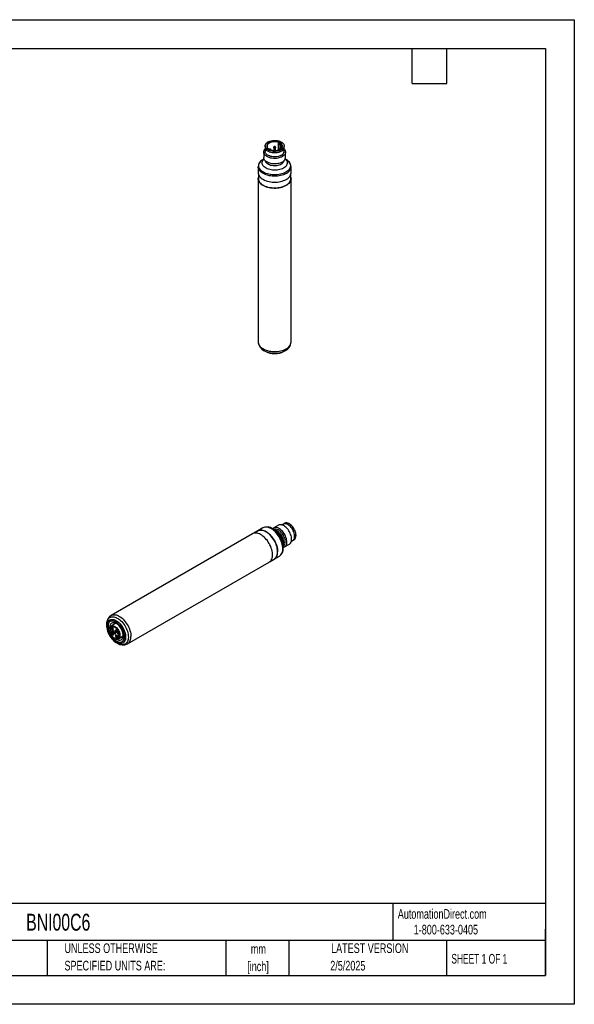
# Model space of a CAD drawing. Header units: millimetres. Extents: x 0 to 699, y 0 to 540.
# Tile 2 of 2: x 394 to 699, y 0 to 540. Entities that reach past the tile are written whole.
import ezdxf

# ---------------------------------------------------------------- set-up
doc = ezdxf.new("R2010")
doc.units = ezdxf.units.MM
doc.header["$LTSCALE"] = 2.5
doc.linetypes.add('CENTERX2', pattern=[20.32, 12.7, -2.54, 2.54, -2.54])
doc.layers.add('TEXT', color=140, linetype='Continuous', lineweight=25)
doc.styles.add('SLDTEXTSTYLE0', font='TXT', dxfattribs={"width": 0.7})
doc.styles.add('SLDTEXTSTYLE1', font='TXT', dxfattribs={"width": 0.65})

# ---------------------------------------------------------------- blocks, each defined once
blk = doc.blocks.new('SW_NOTE_0_1')
at = {"layer": 'TEXT', "color": 0, "linetype": 'CENTERX2', "lineweight": 18, "char_height": 5.292, "attachment_point": 2, "style": 'SLDTEXTSTYLE0'}
for s, insert in [('mm', (7.11, 6.82)), ('[inch]', (6.9, -2.73))]:
    blk.add_mtext(s, dxfattribs=dict(at, insert=insert))
blk = doc.blocks.new('SW_NOTE_0_2')
at = {"layer": 'TEXT', "color": 0, "linetype": 'CENTERX2', "lineweight": 18, "char_height": 5.2917, "attachment_point": 1, "style": 'SLDTEXTSTYLE0'}
for s, insert in [('UNLESS OTHERWISE', (0, 6.82)), ('SPECIFIED UNITS ARE:', (0, -2.73))]:
    blk.add_mtext(s, dxfattribs=dict(at, insert=insert))

msp = doc.modelspace()

# ---------------------------------------------------------------- linework, layer by layer
at = {"color": 7, "linetype": 'Continuous'}
for p, q in [((0.006, 539.757), (698.506, 539.757)), ((698.506, 539.757), (698.506, 0.007)), ((698.506, 0.007), (0.006, 0.007))]:
    msp.add_line(p, q, dxfattribs=at)
for p, q in [((528.982, 470.568), (528.982, 468.527)), ((533.732, 469.725), (533.732, 468.073)), ((533.96, 470.257), (533.749, 469.799)), ((534.715, 469.799), (534.504, 470.257)), ((534.732, 468.073), (534.732, 469.725)), ((536.178, 471.629), (536.178, 468.322)), ((536.711, 472.081), (536.353, 471.874)), ((537.202, 471.384), (537.56, 471.591)), ((537.202, 468.733), (537.202, 471.384)), ((537.56, 468.973), (537.56, 471.591)), ((539.482, 468.527), (539.482, 470.568)), ((528.232, 467.17), (528.232, 464.168)), ((529.032, 468.109), (529.032, 467.547)), ((529.078, 469.174), (529.078, 467.949)), ((529.078, 467.949), (529.129, 467.949)), ((529.129, 469.039), (529.129, 467.949)), ((531.46, 468.813), (531.392, 468.666)), ((532.215, 468.356), (532.004, 468.813)), ((532.215, 468.356), (532.221, 468.341)), ((536.243, 468.341), (536.249, 468.356)), ((536.46, 468.813), (536.249, 468.356)), ((537.072, 468.666), (537.004, 468.813)), ((539.335, 467.949), (539.335, 469.039)), ((539.335, 467.949), (539.386, 467.949)), ((539.386, 467.949), (539.386, 469.174)), ((539.432, 467.547), (539.432, 468.109)), ((540.232, 464.168), (540.232, 467.17)), ((525.232, 459.133), (525.232, 455.87)), ((528.368, 463.434), (528.074, 463.264)), ((540.39, 463.264), (540.096, 463.434)), ((543.232, 455.87), (543.232, 459.133)), ((525.302, 455.224), (525.302, 452.604)), ((543.162, 452.604), (543.162, 455.224)), ((525.232, 452.604), (525.232, 363.012)), ((543.232, 363.012), (543.232, 452.604)), ((528.281, 358.423), (529.039, 357.985)), ((539.425, 357.985), (540.183, 358.423)), ((540.182, 358.422), (540.229, 358.45)), ((525.046, 259.505), (522.778, 258.195)), ((527.836, 261.196), (525.011, 259.565)), ((534.129, 260.054), (532.837, 260.8)), ((533.208, 260.573), (532.837, 260.8)), ((536.296, 262.616), (533.696, 261.115)), ((539.614, 263.665), (538.123, 262.805)), ((539.455, 263.462), (538.394, 262.85)), ((538.394, 262.85), (538.419, 262.806)), ((539.48, 263.418), (538.419, 262.806)), ((539.48, 263.418), (539.455, 263.462)), ((522.183, 257.932), (444.598, 213.144)), ((543.373, 253.711), (544.863, 254.572)), ((543.522, 253.967), (544.583, 254.58)), ((543.522, 253.967), (543.548, 253.923)), ((543.548, 253.923), (544.608, 254.536)), ((544.583, 254.58), (544.608, 254.536)), ((538.993, 250.136), (538.993, 251.628)), ((539.696, 250.723), (542.295, 252.223)), ((531.707, 242.728), (533.975, 244.037)), ((534.01, 243.976), (536.836, 245.607)), ((453.597, 197.555), (531.182, 242.344)), ((442.148, 208.207), (442.148, 207.332)), ((443.815, 206.069), (443.817, 205.864)), ((443.815, 204.967), (444.36, 205.282)), ((443.951, 205.787), (443.817, 205.864)), ((444.424, 205.534), (444.424, 205.227)), ((444.462, 205.512), (444.424, 205.534)), ((444.424, 205.227), (444.462, 205.249)), ((444.424, 205.227), (444.462, 205.206)), ((444.65, 205.165), (444.462, 205.512)), ((444.49, 205.46), (444.462, 205.444)), ((444.462, 205.206), (444.462, 205.444)), ((444.462, 205.444), (444.628, 205.136)), ((447.187, 208.865), (444.603, 207.373)), ((444.66, 205.154), (444.628, 205.136)), ((444.628, 205.136), (444.65, 205.106)), ((444.68, 205.131), (444.65, 205.165)), ((444.687, 205.127), (444.65, 205.106)), ((444.65, 205.106), (444.68, 205.08)), ((444.695, 205.122), (444.68, 205.131)), ((444.751, 205.121), (444.68, 205.08)), ((444.725, 205.343), (444.695, 205.369)), ((444.695, 205.369), (444.695, 205.326)), ((444.725, 205.343), (444.695, 205.326)), ((444.695, 205.326), (444.718, 205.296)), ((444.718, 205.126), (444.695, 205.122)), ((444.766, 205.112), (444.695, 205.071)), ((444.744, 205.311), (444.718, 205.296)), ((444.718, 205.296), (444.733, 205.262)), ((444.778, 205.161), (444.718, 205.126)), ((444.733, 205.143), (444.718, 205.126)), ((444.755, 205.291), (444.725, 205.343)), ((444.76, 205.278), (444.733, 205.262)), ((444.733, 205.262), (444.74, 205.215)), ((444.74, 205.181), (444.733, 205.143)), ((444.778, 205.169), (444.733, 205.143)), ((444.751, 205.121), (444.734, 205.135)), ((444.772, 205.234), (444.74, 205.215)), ((444.74, 205.215), (444.74, 205.181)), ((444.776, 205.202), (444.74, 205.181)), ((444.766, 205.112), (444.751, 205.121)), ((444.771, 205.249), (444.755, 205.291)), ((444.772, 205.11), (444.766, 205.112)), ((444.778, 205.185), (444.771, 205.249)), ((444.771, 205.104), (444.778, 205.151)), ((444.778, 205.151), (444.778, 205.185)), ((443.815, 204.967), (443.817, 204.761)), ((443.817, 204.761), (443.951, 204.684)), ((443.951, 204.684), (444.428, 204.96)), ((444.424, 204.503), (444.424, 204.452)), ((444.718, 204.333), (444.424, 204.503)), ((444.424, 204.452), (444.469, 204.477)), ((444.424, 204.452), (444.778, 204.248)), ((444.725, 204.38), (444.665, 204.415)), ((444.665, 204.415), (444.718, 204.333)), ((444.68, 205.08), (444.695, 205.071)), ((444.695, 205.071), (444.725, 205.062)), ((444.745, 204.349), (444.718, 204.333)), ((444.756, 205.08), (444.725, 205.062)), ((444.725, 205.062), (444.755, 205.079)), ((444.778, 204.299), (444.725, 204.38)), ((444.746, 204.347), (444.744, 204.349)), ((444.755, 205.079), (444.771, 205.104)), ((444.778, 204.248), (444.778, 204.299)), ((445.224, 204.6), (445.153, 204.559)), ((445.16, 204.597), (445.153, 204.559)), ((445.153, 204.559), (445.153, 204.508)), ((445.153, 204.508), (445.19, 204.53)), ((445.153, 204.508), (445.16, 204.461)), ((445.225, 204.635), (445.16, 204.597)), ((445.183, 204.627), (445.16, 204.597)), ((445.192, 204.479), (445.16, 204.461)), ((445.16, 204.461), (445.183, 204.405)), ((445.213, 204.635), (445.183, 204.627)), ((445.21, 204.421), (445.183, 204.405)), ((445.183, 204.405), (445.213, 204.363)), ((445.19, 204.537), (445.198, 204.567)), ((445.19, 204.486), (445.19, 204.537)), ((445.198, 204.448), (445.19, 204.486)), ((445.198, 204.567), (445.213, 204.584)), ((445.213, 204.414), (445.198, 204.448)), ((445.243, 204.634), (445.213, 204.635)), ((445.243, 204.601), (445.213, 204.584)), ((445.213, 204.584), (445.243, 204.583)), ((445.236, 204.384), (445.213, 204.414)), ((445.241, 204.379), (445.213, 204.363)), ((445.213, 204.363), (445.251, 204.324)), ((445.224, 204.6), (445.23, 204.635)), ((445.224, 204.59), (445.224, 204.6)), ((445.258, 204.362), (445.236, 204.384)), ((445.243, 204.583), (445.243, 204.634)), ((445.294, 204.349), (445.251, 204.324)), ((445.251, 204.324), (445.281, 204.306)), ((445.273, 204.353), (445.258, 204.362)), ((445.296, 204.349), (445.273, 204.353)), ((445.351, 204.347), (445.281, 204.306)), ((445.281, 204.306), (445.318, 204.302)), ((445.318, 204.353), (445.296, 204.349)), ((445.506, 204.482), (445.311, 204.595)), ((445.311, 204.595), (445.311, 204.536)), ((445.362, 204.566), (445.311, 204.536)), ((445.311, 204.536), (445.333, 204.489)), ((445.378, 204.388), (445.318, 204.353)), ((445.333, 204.37), (445.318, 204.353)), ((445.361, 204.326), (445.318, 204.302)), ((445.318, 204.302), (445.348, 204.31)), ((445.351, 204.347), (445.33, 204.36)), ((445.359, 204.504), (445.333, 204.489)), ((445.333, 204.489), (445.341, 204.45)), ((445.341, 204.399), (445.333, 204.37)), ((445.378, 204.396), (445.333, 204.37)), ((445.372, 204.468), (445.341, 204.45)), ((445.341, 204.45), (445.341, 204.399)), ((445.378, 204.421), (445.341, 204.399)), ((445.385, 204.552), (445.348, 204.531)), ((445.371, 204.476), (445.348, 204.531)), ((445.348, 204.531), (445.469, 204.462)), ((445.348, 204.31), (445.371, 204.339)), ((445.372, 204.345), (445.351, 204.347)), ((445.378, 204.429), (445.371, 204.476)), ((445.371, 204.339), (445.378, 204.378)), ((445.378, 204.378), (445.378, 204.429)), ((445.506, 204.483), (445.469, 204.462)), ((445.469, 204.462), (445.469, 204.215)), ((445.506, 204.237), (445.469, 204.215)), ((445.469, 204.215), (445.506, 204.193)), ((445.506, 204.193), (445.506, 204.482)), ((446.425, 200.745), (446.602, 200.643)), ((448.37, 203.218), (448.299, 203.178)), ((448.307, 203.207), (448.299, 203.178)), ((448.299, 203.178), (448.299, 203.11)), ((448.337, 203.131), (448.299, 203.11)), ((448.299, 203.11), (448.307, 203.071)), ((448.299, 202.113), (448.299, 202.062)), ((448.405, 202.052), (448.299, 202.113)), ((448.299, 202.062), (448.344, 202.087)), ((448.299, 202.062), (448.405, 202.001)), ((448.378, 203.248), (448.307, 203.207)), ((448.322, 203.233), (448.307, 203.207)), ((448.307, 203.071), (448.338, 203.089)), ((448.307, 203.071), (448.322, 203.028)), ((448.357, 203.253), (448.322, 203.233)), ((448.337, 203.249), (448.322, 203.233)), ((448.347, 203.043), (448.322, 203.028)), ((448.322, 203.028), (448.337, 202.994)), ((448.36, 203.253), (448.337, 203.249)), ((448.337, 203.147), (448.345, 203.186)), ((448.337, 203.096), (448.337, 203.147)), ((448.345, 203.049), (448.337, 203.096)), ((448.363, 203.009), (448.337, 202.994)), ((448.337, 202.994), (448.36, 202.964)), ((448.345, 203.186), (448.352, 203.198)), ((448.352, 203.028), (448.345, 203.049)), ((448.382, 203.216), (448.352, 203.198)), ((448.352, 203.198), (448.367, 203.207)), ((448.367, 203.002), (448.352, 203.028)), ((448.382, 203.249), (448.36, 203.253)), ((448.389, 202.981), (448.36, 202.964)), ((448.36, 202.964), (448.382, 202.943)), ((448.382, 203.215), (448.367, 203.207)), ((448.367, 203.207), (448.382, 203.206)), ((448.382, 202.985), (448.367, 203.002)), ((448.37, 203.218), (448.378, 203.248)), ((448.37, 203.209), (448.37, 203.218)), ((448.378, 203.248), (448.379, 203.25)), ((448.382, 203.206), (448.382, 203.249)), ((448.412, 202.968), (448.382, 202.985)), ((448.425, 202.968), (448.382, 202.943)), ((448.382, 202.943), (448.412, 202.925)), ((448.45, 202.23), (448.405, 202.256)), ((448.405, 202.256), (448.405, 202.052)), ((448.45, 202.078), (448.405, 202.052)), ((448.45, 202.027), (448.405, 202.001)), ((448.405, 202.001), (448.405, 201.916)), ((448.45, 201.942), (448.405, 201.916)), ((448.405, 201.916), (448.45, 201.89)), ((448.442, 202.967), (448.412, 202.968)), ((448.483, 202.966), (448.412, 202.925)), ((448.412, 202.925), (448.442, 202.916)), ((448.45, 202.056), (448.431, 202.067)), ((448.498, 203), (448.442, 202.967)), ((448.457, 202.984), (448.442, 202.967)), ((448.47, 202.933), (448.442, 202.916)), ((448.442, 202.916), (448.465, 202.92)), ((448.653, 201.909), (448.45, 202.23)), ((448.477, 202.186), (448.45, 202.17)), ((448.593, 201.943), (448.45, 202.17)), ((448.45, 202.17), (448.45, 202.026)), ((448.45, 202.026), (448.593, 201.943)), ((448.494, 202), (448.45, 201.975)), ((448.45, 201.89), (448.45, 201.975)), ((448.45, 201.975), (448.653, 201.858)), ((448.465, 203.031), (448.457, 202.984)), ((448.497, 203.007), (448.457, 202.984)), ((448.483, 202.966), (448.462, 202.979)), ((448.495, 203.048), (448.465, 203.065)), ((448.465, 203.065), (448.465, 203.031)), ((448.494, 203.048), (448.465, 203.031)), ((448.465, 202.92), (448.48, 202.954)), ((448.475, 202.185), (448.475, 202.189)), ((448.475, 201.99), (448.475, 202.011)), ((448.506, 202.969), (448.48, 202.954)), ((448.48, 202.954), (448.503, 202.907)), ((448.495, 202.963), (448.483, 202.966)), ((448.495, 203.014), (448.495, 203.048)), ((448.51, 202.954), (448.495, 203.014)), ((448.53, 202.923), (448.503, 202.907)), ((448.503, 202.907), (448.525, 202.877)), ((448.525, 202.928), (448.51, 202.954)), ((448.555, 202.894), (448.525, 202.928)), ((448.555, 202.894), (448.525, 202.877)), ((448.525, 202.877), (448.555, 202.851)), ((448.57, 202.885), (448.555, 202.894)), ((448.626, 202.892), (448.555, 202.851)), ((448.555, 202.851), (448.57, 202.843)), ((448.6, 203.106), (448.57, 203.132)), ((448.57, 203.132), (448.57, 203.089)), ((448.6, 203.106), (448.57, 203.089)), ((448.57, 203.089), (448.593, 203.059)), ((448.593, 202.889), (448.57, 202.885)), ((448.641, 202.883), (448.57, 202.843)), ((448.57, 202.843), (448.6, 202.834)), ((448.619, 203.074), (448.593, 203.059)), ((448.593, 203.059), (448.608, 203.025)), ((448.652, 202.923), (448.593, 202.889)), ((448.608, 202.906), (448.593, 202.889)), ((448.621, 201.959), (448.593, 201.943)), ((448.63, 203.055), (448.6, 203.106)), ((448.631, 202.851), (448.6, 202.834)), ((448.6, 202.834), (448.63, 202.85)), ((448.602, 200.445), (451.186, 201.936)), ((448.635, 203.041), (448.608, 203.025)), ((448.608, 203.025), (448.615, 202.978)), ((448.615, 202.944), (448.608, 202.906)), ((448.653, 202.932), (448.608, 202.906)), ((448.647, 202.997), (448.615, 202.978)), ((448.615, 202.978), (448.615, 202.944)), ((448.651, 202.965), (448.615, 202.944)), ((448.626, 202.892), (448.615, 202.902)), ((448.623, 201.957), (448.619, 201.959)), ((448.641, 202.883), (448.626, 202.892)), ((448.645, 203.012), (448.63, 203.055)), ((448.63, 202.85), (448.645, 202.876)), ((448.646, 202.882), (448.641, 202.883)), ((448.653, 202.948), (448.645, 203.012)), ((448.645, 202.876), (448.653, 202.931)), ((448.653, 202.931), (448.653, 202.948)), ((448.653, 201.858), (448.653, 201.909)), ((447.339, 198.339), (447.224, 198.407)), ((447.339, 198.339), (448.096, 197.902))]:
    msp.add_line(p, q)
at = {"flags": 128}
for points in [[(537.944, 468.425), (537.404, 468.153), (536.805, 467.926), (536.158, 467.749), (535.475, 467.623), (534.769, 467.553), (534.053, 467.539), (533.34, 467.581), (532.644, 467.679), (531.977, 467.831), (531.353, 468.034), (530.782, 468.284), (530.275, 468.576), (529.842, 468.906), (529.491, 469.266), (529.228, 469.651), (529.058, 470.053), (528.985, 470.465), (529.009, 470.878), (529.131, 471.286), (529.348, 471.68), (529.656, 472.053), (530.049, 472.399), (530.52, 472.711), (531.06, 472.983), (531.659, 473.21), (532.306, 473.387), (532.989, 473.513), (533.695, 473.583), (534.411, 473.597), (535.124, 473.555), (535.82, 473.457), (536.487, 473.305), (537.111, 473.102), (537.682, 472.852), (538.189, 472.56), (538.622, 472.23), (538.973, 471.87), (539.236, 471.485), (539.406, 471.083), (539.479, 470.671), (539.454, 470.258), (539.333, 469.85), (539.116, 469.456), (538.808, 469.083), (538.415, 468.737), (537.944, 468.425)], [(537.308, 468.792), (537.732, 469.077), (538.078, 469.395), (538.338, 469.739), (538.506, 470.101), (538.579, 470.474), (538.555, 470.849), (538.434, 471.218), (538.219, 471.572), (537.915, 471.904), (537.529, 472.206), (537.069, 472.471), (536.546, 472.694), (535.971, 472.87), (535.358, 472.994), (534.719, 473.063), (534.069, 473.077), (533.423, 473.035), (532.795, 472.938), (532.199, 472.788), (531.649, 472.588), (531.156, 472.344), (530.732, 472.059), (530.386, 471.741), (530.126, 471.397), (529.958, 471.035), (529.885, 470.662), (529.909, 470.287), (530.03, 469.918), (530.245, 469.564), (530.549, 469.232), (530.935, 468.93), (531.394, 468.665), (531.918, 468.442), (532.492, 468.266), (533.106, 468.142), (533.745, 468.073), (534.395, 468.059), (535.041, 468.101), (535.669, 468.198), (536.265, 468.348), (536.815, 468.547), (537.308, 468.792)], [(537.236, 468.752), (537.58, 468.989), (537.915, 469.301), (538.164, 469.638), (538.32, 469.994), (538.381, 470.359), (538.345, 470.725), (538.212, 471.084), (537.986, 471.426), (537.671, 471.745), (537.277, 472.033), (536.811, 472.282), (536.284, 472.487), (535.709, 472.643), (535.1, 472.747), (534.47, 472.796), (533.835, 472.789), (533.209, 472.727), (532.607, 472.609), (532.043, 472.44), (531.531, 472.223), (531.081, 471.964), (530.706, 471.668), (530.413, 471.343), (530.21, 470.995), (530.101, 470.634), (530.089, 470.267), (530.174, 469.904), (530.354, 469.552), (530.625, 469.22), (530.98, 468.916), (531.228, 468.752)], [(534.586, 469.521), (534.423, 469.458), (534.232, 469.436), (534.041, 469.458), (533.878, 469.521), (533.77, 469.614), (533.732, 469.725), (533.749, 469.799)], [(534.431, 470.1), (534.34, 470.065), (534.232, 470.052), (534.124, 470.065), (534.033, 470.1), (533.972, 470.153), (533.95, 470.215), (533.972, 470.277), (534.033, 470.33), (534.124, 470.365), (534.232, 470.377), (534.34, 470.365), (534.431, 470.33), (534.492, 470.277), (534.514, 470.215), (534.492, 470.153), (534.431, 470.1)], [(534.715, 469.799), (534.732, 469.725), (534.694, 469.614), (534.586, 469.521)], [(537.202, 471.384), (537.007, 471.309), (536.778, 471.283), (536.548, 471.309), (536.353, 471.384), (536.223, 471.497), (536.178, 471.629), (536.223, 471.762), (536.353, 471.874)], [(538.475, 464.72), (537.909, 464.433), (537.286, 464.188), (536.615, 463.991), (535.906, 463.843), (535.171, 463.749), (534.42, 463.708), (533.667, 463.721), (532.923, 463.789), (532.2, 463.911), (531.508, 464.083), (530.859, 464.305), (530.264, 464.571), (529.731, 464.879), (529.269, 465.223), (528.886, 465.597), (528.587, 465.996), (528.376, 466.414), (528.259, 466.844), (528.235, 467.278), (528.306, 467.711), (528.47, 468.136), (528.725, 468.545), (528.982, 468.847)], [(537.909, 465.424), (537.374, 465.155), (536.781, 464.93), (536.14, 464.754), (535.463, 464.63), (534.764, 464.561), (534.054, 464.547), (533.348, 464.589), (532.659, 464.686), (531.999, 464.836), (531.38, 465.037), (530.814, 465.284), (530.313, 465.574), (529.884, 465.9), (529.536, 466.258), (529.276, 466.639), (529.108, 467.037), (529.035, 467.444), (529.032, 467.547)], [(539.386, 469.174), (539.199, 468.771), (538.919, 468.386), (538.549, 468.027), (538.097, 467.7), (537.572, 467.413), (536.983, 467.17), (536.343, 466.976), (535.662, 466.835), (534.954, 466.749), (534.232, 466.721), (533.51, 466.749), (532.802, 466.835), (532.121, 466.976), (531.48, 467.17), (530.892, 467.413), (530.367, 467.7), (529.915, 468.027), (529.545, 468.386), (529.264, 468.771), (529.078, 469.174)], [(531.931, 468.657), (531.84, 468.621), (531.732, 468.609), (531.624, 468.621), (531.533, 468.657), (531.472, 468.709), (531.45, 468.772), (531.472, 468.834), (531.533, 468.887), (531.624, 468.922), (531.732, 468.934), (531.84, 468.922), (531.931, 468.887), (531.992, 468.834), (532.014, 468.772), (531.992, 468.709), (531.931, 468.657)], [(536.931, 468.657), (536.84, 468.621), (536.732, 468.609), (536.624, 468.621), (536.533, 468.657), (536.472, 468.709), (536.45, 468.772), (536.472, 468.834), (536.533, 468.887), (536.624, 468.922), (536.732, 468.934), (536.84, 468.922), (536.931, 468.887), (536.992, 468.834), (537.014, 468.772), (536.992, 468.709), (536.931, 468.657)], [(539.482, 468.847), (539.578, 468.742), (539.877, 468.343), (540.087, 467.925), (540.205, 467.496), (540.229, 467.061), (540.158, 466.628), (539.994, 466.203), (539.738, 465.794), (539.396, 465.406), (538.973, 465.047), (538.475, 464.72)], [(540.596, 455.459), (539.908, 455.101), (539.16, 454.785), (538.359, 454.516), (537.515, 454.295), (536.636, 454.126), (535.731, 454.01), (534.811, 453.948), (533.884, 453.941), (532.962, 453.989), (532.052, 454.092), (531.166, 454.248), (530.312, 454.456), (529.5, 454.714), (528.738, 455.018), (528.034, 455.366), (527.396, 455.754), (526.83, 456.177), (526.343, 456.632), (525.939, 457.114), (525.624, 457.617), (525.399, 458.136), (525.268, 458.665), (525.232, 459.114)], [(540.389, 456.156), (539.712, 455.804), (538.974, 455.495), (538.185, 455.232), (537.352, 455.018), (536.486, 454.855), (535.594, 454.746), (534.688, 454.691), (533.776, 454.691), (532.87, 454.746), (531.978, 454.855), (531.112, 455.018), (530.279, 455.232), (529.49, 455.495), (528.752, 455.804), (528.075, 456.156), (527.465, 456.547), (526.93, 456.973), (526.474, 457.428), (526.103, 457.909), (525.822, 458.409), (525.632, 458.924), (525.537, 459.447), (525.537, 459.973), (525.632, 460.497), (525.822, 461.011), (526.103, 461.512), (526.474, 461.992), (526.93, 462.448), (527.426, 462.846)], [(539.097, 458.394), (538.487, 458.081), (537.818, 457.813), (537.098, 457.592), (536.339, 457.421), (535.549, 457.304), (534.741, 457.241), (533.926, 457.234), (533.115, 457.283), (532.32, 457.387), (531.552, 457.544), (530.821, 457.753), (530.139, 458.01), (529.513, 458.312), (528.954, 458.654), (528.469, 459.033), (528.065, 459.441), (527.748, 459.875), (527.521, 460.327), (527.389, 460.791), (527.353, 461.261), (527.413, 461.73), (527.569, 462.192), (527.819, 462.64), (528.158, 463.068), (528.414, 463.322)], [(527.426, 462.846), (527.465, 462.874), (528.074, 463.264)], [(538.475, 461.719), (537.909, 461.431), (537.286, 461.186), (536.615, 460.989), (535.906, 460.842), (535.171, 460.747), (534.42, 460.706), (533.667, 460.719), (532.923, 460.788), (532.2, 460.909), (531.508, 461.082), (530.859, 461.303), (530.264, 461.57), (529.731, 461.877), (529.269, 462.221), (528.886, 462.595), (528.587, 462.995), (528.376, 463.412), (528.259, 463.842), (528.232, 464.168)], [(529.084, 462.389), (529.108, 462.301), (529.276, 461.903), (529.536, 461.522), (529.884, 461.164), (530.313, 460.838), (530.814, 460.548), (531.38, 460.301), (531.999, 460.1), (532.659, 459.95), (533.348, 459.853), (534.054, 459.811), (534.764, 459.825), (535.463, 459.894), (536.14, 460.018), (536.781, 460.194), (537.374, 460.419), (537.909, 460.688)], [(540.05, 463.322), (540.207, 463.171), (540.569, 462.749), (540.841, 462.306), (541.021, 461.847), (541.105, 461.379), (541.093, 460.908), (540.985, 460.442), (540.781, 459.986), (540.486, 459.547), (540.103, 459.132), (539.638, 458.746), (539.097, 458.394)], [(540.39, 463.264), (540.999, 462.874), (541.534, 462.448), (541.99, 461.992), (542.361, 461.512), (542.642, 461.011), (542.832, 460.497), (542.927, 459.973), (542.927, 459.447), (542.832, 458.924), (542.642, 458.409), (542.361, 457.909), (541.99, 457.428), (541.534, 456.973), (540.999, 456.547), (540.389, 456.156)], [(525.232, 455.87), (525.268, 455.403), (525.399, 454.873), (525.624, 454.354), (525.939, 453.851), (526.343, 453.37), (526.83, 452.915), (527.396, 452.491), (528.034, 452.103), (528.738, 451.755), (529.5, 451.451), (530.312, 451.193), (531.166, 450.985), (532.052, 450.829), (532.962, 450.727), (533.884, 450.679), (534.811, 450.685), (535.731, 450.747), (536.636, 450.863), (537.515, 451.033), (538.359, 451.253), (539.16, 451.523), (539.908, 451.838), (540.596, 452.196)], [(543.162, 453.251), (543.195, 453.072), (543.231, 452.537), (543.172, 452.003), (543.017, 451.476), (542.77, 450.96), (542.432, 450.462), (542.007, 449.987), (541.499, 449.539), (540.915, 449.124), (540.26, 448.746), (539.541, 448.409), (538.765, 448.116), (537.942, 447.87), (537.079, 447.675), (536.186, 447.532), (535.273, 447.443), (534.348, 447.409), (533.422, 447.43), (532.505, 447.505), (531.606, 447.635), (530.734, 447.817), (529.9, 448.05), (529.112, 448.331), (528.378, 448.658), (527.706, 449.026), (527.104, 449.432), (526.576, 449.872), (526.13, 450.341), (525.77, 450.834), (525.5, 451.346), (525.322, 451.871), (525.239, 452.403), (525.251, 452.938), (525.302, 453.251)], [(525.302, 452.604), (525.338, 452.14), (525.468, 451.615), (525.691, 451.1), (526.004, 450.601), (526.404, 450.123), (526.888, 449.671), (527.449, 449.251), (528.082, 448.866), (528.781, 448.521), (529.537, 448.219), (530.343, 447.964), (531.19, 447.757), (532.069, 447.602), (532.971, 447.501), (533.887, 447.453), (534.806, 447.46), (535.72, 447.521), (536.617, 447.636), (537.489, 447.804), (538.327, 448.023), (539.121, 448.29), (539.864, 448.603), (540.546, 448.959)], [(525.232, 363.012), (525.268, 362.544), (525.399, 362.015), (525.624, 361.496), (525.939, 360.993), (526.343, 360.511), (526.83, 360.056), (527.396, 359.633), (528.034, 359.245), (528.738, 358.897), (529.5, 358.592), (530.312, 358.335), (531.166, 358.127), (532.052, 357.971), (532.962, 357.868), (533.884, 357.82), (534.811, 357.827), (535.731, 357.889), (536.636, 358.005), (537.515, 358.174), (538.359, 358.395), (539.16, 358.664), (539.908, 358.98), (540.596, 359.338)], [(524.486, 259.181), (524.521, 259.212), (524.953, 259.531), (525.434, 259.767), (525.958, 259.919), (526.52, 259.984), (527.113, 259.962), (527.732, 259.854), (528.37, 259.659), (529.02, 259.381), (529.675, 259.023), (530.328, 258.587), (530.972, 258.079), (531.601, 257.505), (532.208, 256.869), (532.787, 256.18), (533.33, 255.444), (533.834, 254.668), (534.291, 253.863), (534.697, 253.035), (535.049, 252.193), (535.342, 251.347), (535.573, 250.506), (535.74, 249.678), (535.841, 248.872), (535.875, 248.097)], [(535.825, 248.126), (535.792, 248.895), (535.692, 249.694), (535.526, 250.516), (535.297, 251.351), (535.006, 252.19), (534.657, 253.025), (534.254, 253.846), (533.8, 254.646), (533.301, 255.415), (532.761, 256.146), (532.187, 256.83), (531.585, 257.46), (530.961, 258.03), (530.321, 258.534), (529.673, 258.966), (529.023, 259.322), (528.379, 259.598), (527.746, 259.791), (527.132, 259.899), (526.543, 259.92), (525.986, 259.855), (525.466, 259.705), (525.046, 259.505)], [(538.7, 249.728), (538.666, 250.503), (538.566, 251.309), (538.399, 252.137), (538.168, 252.978), (537.875, 253.824), (537.523, 254.666), (537.116, 255.494), (536.659, 256.3), (536.156, 257.075), (535.612, 257.811), (535.034, 258.5), (534.427, 259.136), (533.798, 259.71), (533.153, 260.218), (532.5, 260.654), (531.845, 261.012), (531.195, 261.29), (530.557, 261.485), (529.939, 261.593), (529.345, 261.615), (528.783, 261.55), (528.259, 261.398), (527.836, 261.196)], [(540.939, 253.47), (540.905, 254.103), (540.806, 254.765), (540.641, 255.445), (540.414, 256.133), (540.129, 256.817), (539.789, 257.487), (539.401, 258.133), (538.97, 258.743), (538.503, 259.309), (538.007, 259.822), (537.491, 260.272), (536.963, 260.655), (536.43, 260.962), (535.901, 261.19), (535.385, 261.335), (534.89, 261.395), (534.423, 261.368), (533.992, 261.255), (533.603, 261.058), (533.264, 260.78), (533.129, 260.631)], [(540.047, 253.608), (540.012, 254.206), (539.91, 254.832), (539.742, 255.475), (539.511, 256.123), (539.222, 256.763), (538.879, 257.385), (538.49, 257.975), (538.061, 258.524), (537.601, 259.02), (537.118, 259.456), (536.621, 259.822), (536.119, 260.111), (535.621, 260.319), (535.138, 260.442), (534.678, 260.477), (534.249, 260.423), (533.86, 260.282), (533.794, 260.247)], [(543.538, 254.97), (543.505, 255.604), (543.405, 256.266), (543.24, 256.946), (543.014, 257.634), (542.728, 258.318), (542.388, 258.988), (542, 259.633), (541.569, 260.244), (541.102, 260.81), (540.607, 261.322), (540.091, 261.773), (539.562, 262.155), (539.029, 262.463), (538.501, 262.691), (537.985, 262.836), (537.489, 262.895), (537.022, 262.868), (536.591, 262.756), (536.296, 262.616)], [(538.174, 262.792), (538.249, 262.815), (538.394, 262.85)], [(538.419, 262.806), (538.274, 262.771), (538.263, 262.768)], [(544.608, 254.536), (544.865, 254.899), (545.058, 255.335), (545.184, 255.834), (545.24, 256.389), (545.227, 256.987), (545.143, 257.618), (544.99, 258.27), (544.772, 258.931), (544.492, 259.587), (544.156, 260.226), (543.771, 260.837), (543.342, 261.407), (542.88, 261.926), (542.391, 262.384), (541.887, 262.772), (541.375, 263.083), (540.867, 263.312), (540.371, 263.452), (539.897, 263.503), (539.455, 263.462)], [(544.583, 254.58), (544.836, 254.94), (545.026, 255.372), (545.15, 255.867), (545.205, 256.415), (545.191, 257.008), (545.108, 257.632), (544.957, 258.277), (544.741, 258.93), (544.464, 259.579), (544.131, 260.212), (543.75, 260.816), (543.326, 261.38), (542.869, 261.894), (542.386, 262.347), (541.887, 262.731), (541.381, 263.04), (540.878, 263.266), (540.387, 263.406), (539.918, 263.457), (539.48, 263.418)], [(545.951, 256.975), (545.916, 257.579), (545.813, 258.211), (545.644, 258.861), (545.41, 259.515), (545.118, 260.161), (544.772, 260.789), (544.379, 261.385), (543.946, 261.939), (543.482, 262.44), (542.994, 262.88), (542.492, 263.249), (541.985, 263.542), (541.483, 263.752), (540.995, 263.875), (540.531, 263.911), (540.098, 263.857), (539.705, 263.714), (539.614, 263.665)], [(531.182, 242.344), (531.24, 242.378), (531.672, 242.696), (532.052, 243.094), (532.375, 243.566), (532.637, 244.108), (532.836, 244.714), (532.97, 245.377), (533.038, 246.091), (533.038, 246.847), (532.97, 247.639), (532.836, 248.457), (532.637, 249.293), (532.375, 250.137), (532.052, 250.982), (531.672, 251.818), (531.24, 252.636), (530.759, 253.428), (530.235, 254.184), (529.673, 254.898), (529.08, 255.561), (528.461, 256.167), (527.823, 256.709), (527.173, 257.181), (526.518, 257.579), (525.865, 257.898), (525.221, 258.134), (524.591, 258.286), (523.984, 258.351), (523.406, 258.33), (522.862, 258.221), (522.359, 258.027), (522.183, 257.932)], [(543.548, 253.923), (543.445, 253.815), (543.387, 253.762)], [(543.41, 253.85), (543.42, 253.859), (543.522, 253.967)], [(442.148, 208.207), (442.156, 208.567), (442.223, 209.256), (442.357, 209.893), (442.556, 210.473), (442.818, 210.988), (443.139, 211.432), (443.517, 211.801), (443.947, 212.091), (444.423, 212.297), (444.941, 212.418), (445.495, 212.453), (446.079, 212.4), (446.685, 212.261), (447.308, 212.038), (447.939, 211.731), (448.572, 211.346), (449.2, 210.887), (449.815, 210.358), (450.411, 209.766), (450.98, 209.118), (451.517, 208.42), (452.015, 207.681), (452.469, 206.909), (452.873, 206.112), (453.223, 205.301), (453.515, 204.483), (453.746, 203.669), (453.913, 202.867), (454.013, 202.087), (454.047, 201.337), (454.047, 201.337)], [(442.148, 207.332), (442.156, 207.669), (442.224, 208.31), (442.358, 208.9), (442.557, 209.43), (442.819, 209.893), (443.139, 210.284), (443.515, 210.597), (443.94, 210.829), (444.409, 210.976), (444.917, 211.036), (445.456, 211.009), (446.02, 210.895), (446.601, 210.696), (447.192, 210.413), (447.784, 210.052), (448.371, 209.616), (448.944, 209.111), (449.497, 208.543), (450.021, 207.921), (450.51, 207.252), (450.958, 206.545), (451.359, 205.81), (451.708, 205.055), (451.999, 204.29), (452.23, 203.526), (452.397, 202.773), (452.498, 202.04), (452.532, 201.337), (452.532, 201.337)], [(444.583, 213.135), (445.021, 213.346), (445.545, 213.497), (446.106, 213.562), (446.7, 213.541), (447.319, 213.432), (447.956, 213.238), (448.606, 212.96), (449.261, 212.601), (449.914, 212.166), (450.559, 211.658), (451.188, 211.083), (451.795, 210.448), (452.373, 209.758), (452.917, 209.022), (453.42, 208.247), (453.878, 207.441), (454.284, 206.613), (454.636, 205.772), (454.929, 204.926), (455.16, 204.084), (455.327, 203.256), (455.428, 202.45), (455.461, 201.675)], [(442.178, 206.67), (442.156, 206.985), (442.148, 207.332)], [(451.825, 201.506), (451.747, 200.566), (451.495, 199.702), (451.299, 199.317), (451.06, 198.983), (450.451, 198.468), (450.091, 198.301), (449.7, 198.198), (449.291, 198.158), (448.86, 198.18), (447.987, 198.394), (447.133, 198.797), (446.279, 199.38), (445.406, 200.174), (444.974, 200.65), (444.565, 201.162), (443.815, 202.299), (443.491, 202.901), (443.205, 203.517), (442.966, 204.127), (442.77, 204.739), (442.519, 205.893), (442.441, 206.924), (442.519, 207.864), (442.77, 208.728), (442.966, 209.113), (443.205, 209.447), (443.815, 209.962), (444.174, 210.129), (444.565, 210.232), (444.974, 210.272), (445.406, 210.25), (446.279, 210.036), (447.133, 209.633), (447.987, 209.05), (448.86, 208.256), (449.291, 207.78), (449.7, 207.268), (450.451, 206.131), (450.775, 205.529), (451.06, 204.913), (451.299, 204.303), (451.495, 203.691), (451.747, 202.537), (451.825, 201.506)], [(451.729, 201.562), (451.695, 202.221), (451.595, 202.909), (451.43, 203.616), (451.202, 204.332), (450.915, 205.046), (450.573, 205.749), (450.181, 206.428), (449.744, 207.076), (449.269, 207.682), (448.763, 208.237), (448.233, 208.733), (447.687, 209.164), (447.133, 209.523), (446.579, 209.804), (446.033, 210.003), (445.503, 210.119), (444.997, 210.148), (444.522, 210.09), (444.085, 209.947), (443.692, 209.721), (443.35, 209.414), (443.063, 209.031), (442.835, 208.578), (442.67, 208.061), (442.57, 207.489), (442.537, 206.868), (442.57, 206.209), (442.67, 205.521), (442.835, 204.814), (443.063, 204.098), (443.35, 203.384), (443.692, 202.682), (444.085, 202.002), (444.522, 201.354), (444.997, 200.749), (445.503, 200.193), (446.033, 199.697), (446.579, 199.266), (447.133, 198.907), (447.687, 198.626), (448.233, 198.427), (448.763, 198.312), (449.269, 198.282), (449.744, 198.34), (450.181, 198.483), (450.573, 198.709), (450.915, 199.016), (451.202, 199.399), (451.43, 199.852), (451.595, 200.369), (451.695, 200.941), (451.729, 201.562)], [(444.065, 209.938), (444.046, 209.925), (443.704, 209.618), (443.417, 209.235), (443.189, 208.782), (443.024, 208.266), (442.924, 207.693), (442.89, 207.072), (442.924, 206.413), (443.024, 205.725), (443.189, 205.018), (443.417, 204.302), (443.704, 203.588), (444.046, 202.886), (444.438, 202.206), (444.875, 201.558), (445.35, 200.953), (445.856, 200.397), (446.386, 199.901), (446.932, 199.47), (447.486, 199.112), (448.04, 198.83), (448.586, 198.631), (449.116, 198.516), (449.622, 198.486), (450.097, 198.544), (450.534, 198.687), (450.554, 198.696)], [(451.199, 202.276), (451.164, 202.88), (451.061, 203.512), (450.891, 204.161), (450.658, 204.815), (450.366, 205.462), (450.02, 206.089), (449.627, 206.685), (449.194, 207.239), (448.729, 207.741), (448.242, 208.18), (447.74, 208.55), (447.233, 208.842), (446.731, 209.052), (446.243, 209.176), (445.778, 209.211), (445.345, 209.157), (444.952, 209.015), (444.607, 208.787), (444.314, 208.478), (444.081, 208.093), (443.912, 207.639), (443.809, 207.126), (443.774, 206.562), (443.809, 205.959), (443.912, 205.326), (443.974, 205.059)], [(443.815, 206.069), (443.923, 206.502), (444.097, 206.871), (444.332, 207.167), (444.622, 207.384), (444.961, 207.516), (445.34, 207.56), (445.75, 207.515), (446.18, 207.382), (446.621, 207.164), (447.061, 206.867), (447.491, 206.497), (447.898, 206.064), (448.274, 205.579), (448.609, 205.052), (448.895, 204.498), (449.125, 203.93), (449.294, 203.361), (449.396, 202.805), (449.431, 202.276), (449.396, 201.787), (449.294, 201.35), (449.125, 200.975), (448.895, 200.673), (448.609, 200.449), (448.274, 200.309), (447.898, 200.258), (447.491, 200.295), (447.061, 200.421), (446.621, 200.632), (446.602, 200.643)], [(443.817, 205.864), (443.927, 206.274), (444.1, 206.62), (444.333, 206.895), (444.619, 207.091), (444.951, 207.203), (445.321, 207.228), (445.719, 207.166), (446.136, 207.018), (446.559, 206.788), (446.98, 206.481), (447.386, 206.107), (447.767, 205.673), (448.115, 205.192), (448.419, 204.676), (448.672, 204.137), (448.868, 203.59), (449.001, 203.048), (449.069, 202.526), (449.069, 202.036), (449.001, 201.592), (448.868, 201.204), (448.672, 200.883), (448.419, 200.637), (448.115, 200.471), (447.767, 200.391), (447.386, 200.398), (446.98, 200.493), (446.559, 200.671), (446.136, 200.93), (445.719, 201.263), (445.321, 201.661), (444.951, 202.113), (444.619, 202.609), (444.333, 203.135), (444.1, 203.679), (443.927, 204.225), (443.817, 204.761)], [(443.951, 205.787), (444.133, 205.639), (444.288, 205.43), (444.392, 205.192), (444.428, 204.96), (444.392, 204.77), (444.288, 204.651), (444.133, 204.621), (443.951, 204.684)], [(445.812, 205.604), (445.778, 205.863), (445.678, 206.133), (445.524, 206.386), (445.332, 206.594), (445.123, 206.735), (444.92, 206.792), (444.745, 206.761), (444.616, 206.645), (444.548, 206.455), (444.548, 206.213), (444.616, 205.945), (444.745, 205.68), (444.92, 205.446), (445.123, 205.27), (445.332, 205.169), (445.524, 205.156), (445.678, 205.231), (445.778, 205.386), (445.812, 205.604)], [(448.312, 204.161), (448.278, 204.42), (448.178, 204.69), (448.024, 204.943), (447.832, 205.151), (447.623, 205.291), (447.42, 205.349), (447.245, 205.318), (447.116, 205.202), (447.048, 205.012), (447.048, 204.77), (447.116, 204.502), (447.245, 204.237), (447.42, 204.003), (447.623, 203.827), (447.832, 203.726), (448.024, 203.712), (448.178, 203.787), (448.278, 203.943), (448.312, 204.161)], [(445.812, 202.718), (445.778, 202.976), (445.678, 203.246), (445.524, 203.499), (445.332, 203.707), (445.123, 203.848), (444.92, 203.906), (444.745, 203.874), (444.616, 203.758), (444.548, 203.568), (444.548, 203.326), (444.616, 203.058), (444.745, 202.793), (444.92, 202.56), (445.123, 202.383), (445.332, 202.282), (445.524, 202.269), (445.678, 202.344), (445.778, 202.499), (445.812, 202.718)], [(447.062, 203.439), (447.028, 203.698), (446.928, 203.968), (446.774, 204.221), (446.582, 204.429), (446.373, 204.57), (446.17, 204.627), (445.995, 204.596), (445.866, 204.48), (445.798, 204.29), (445.798, 204.048), (445.866, 203.78), (445.995, 203.515), (446.17, 203.281), (446.373, 203.105), (446.582, 203.004), (446.774, 202.991), (446.928, 203.066), (447.028, 203.221), (447.062, 203.439)], [(447.014, 200.44), (447.233, 200.289), (447.74, 199.996), (448.242, 199.786), (448.729, 199.662), (449.194, 199.627), (449.627, 199.681), (450.02, 199.823), (450.366, 200.051), (450.658, 200.361), (450.891, 200.746), (451.061, 201.199), (451.164, 201.712), (451.199, 202.276)], [(448.312, 201.274), (448.278, 201.533), (448.178, 201.803), (448.024, 202.056), (447.832, 202.264), (447.623, 202.404), (447.42, 202.462), (447.245, 202.431), (447.116, 202.315), (447.048, 202.125), (447.048, 201.883), (447.116, 201.615), (447.245, 201.35), (447.42, 201.116), (447.623, 200.94), (447.832, 200.839), (448.024, 200.826), (448.178, 200.9), (448.278, 201.056), (448.312, 201.274)], [(452.532, 201.337), (452.498, 200.673), (452.397, 200.057), (452.23, 199.497), (451.999, 198.999), (451.708, 198.571), (451.359, 198.219), (450.958, 197.946), (450.51, 197.756), (450.021, 197.652), (449.497, 197.635), (448.944, 197.706), (448.371, 197.863), (447.784, 198.104), (447.339, 198.339)], [(454.047, 201.337), (454.013, 200.626), (453.913, 199.962), (453.746, 199.353), (453.515, 198.805), (453.223, 198.325), (452.873, 197.917), (452.469, 197.588), (452.015, 197.34), (451.517, 197.175), (450.98, 197.097), (450.411, 197.106), (449.815, 197.202), (449.2, 197.384), (448.572, 197.649), (448.096, 197.902)]]:
    msp.add_lwpolyline(points, dxfattribs=at)
for centre, radius, start, end in [((535.2, 468.483), 3.903, 52.79131, 67.21407), ((530.789, 468.531), 1.807, 180.13311, 198.77287), ((536.835, 467.803), 2.61, 294.3044, 354.37546), ((537.675, 468.531), 1.807, 341.22713, 359.86689), ((529.776, 458.956), 4.538, 121.60406, 178.04318), ((536.672, 463.245), 2.84, 295.81333, 342.46042), ((537.198, 464.489), 3.051, 294.73123, 353.94863), ((538.125, 458.701), 5.116, 4.65022, 67.72473), ((538.759, 459.562), 4.495, 294.12448, 354.35361), ((538.762, 456.295), 4.49, 294.1045, 354.57536), ((538.727, 453.025), 4.455, 294.1045, 354.57536), ((530.794, 363.387), 5.574, 183.84332, 245.6052), ((537.885, 363.261), 5.349, 295.61144, 357.56663), ((538.762, 363.436), 4.49, 294.1045, 354.57536), ((534.247, 369.764), 12.8, 240.88754, 297.61979), ((534.232, 367.93), 11.219, 242.42709, 297.56753), ((534.07, 367.459), 10.731, 244.24897, 270.86607), ((534.45, 367.167), 10.44, 268.80057, 298.10217), ((530.041, 256.672), 5.022, 50.71807, 116.30417), ((525.559, 249.511), 13.448, 2.66402, 55.33791), ((528.512, 251.194), 10.49, 2.36895, 57.62567), ((531.898, 253.057), 7.301, 0.4793, 70.77108), ((540.5, 254.69), 3.051, 306.04763, 5.26455), ((543.328, 256.714), 2.635, 305.62092, 5.69126), ((534.233, 249.267), 4.491, 305.42113, 5.89105), ((534.033, 249.729), 4.977, 304.52146, 4.96609), ((535.542, 253.048), 3.657, 340.54482, 1.09773), ((537.438, 253.351), 2.621, 306.38428, 5.62531), ((538.285, 253.064), 2.685, 285.29699, 8.69517), ((531.74, 247.535), 4.173, 293.66903, 7.73715), ((531.393, 247.668), 4.456, 305.42113, 5.89105), ((447.695, 208.522), 5.563, 124.0858, 184.88503), ((453.215, 207.853), 11.102, 186.25206, 210.56694), ((446.092, 206.501), 1.19, 165.90622, 254.0884), ((448.592, 205.058), 1.19, 165.90622, 254.0884), ((452.876, 207.293), 10.53, 208.87961, 237.51119), ((446.092, 203.614), 1.19, 165.90622, 254.0884), ((447.342, 204.336), 1.19, 165.90622, 254.0884), ((448.592, 202.171), 1.19, 165.90622, 254.0884), ((450.995, 201.214), 4.49, 305.38379, 5.89441), ((451.128, 202.388), 5.427, 233.57637, 297.02613)]:
    msp.add_arc(centre, radius, start, end)
at = {"layer": 'TEXT'}
for p, q in [((15.875, 523.875), (682.625, 523.875)), ((609.6, 504.825), (609.6, 523.875)), ((628.65, 504.825), (628.65, 523.875)), ((682.625, 523.875), (682.625, 15.875)), ((609.6, 504.825), (628.65, 504.825)), ((682.625, 55.315), (15.875, 55.315)), ((598.938, 55.315), (598.938, 34.925)), ((682.625, 15.875), (682.625, 41.275)), ((682.625, 34.925), (15.875, 34.925)), ((409.45, 34.925), (409.45, 15.875)), ((507.561, 34.925), (507.561, 15.875)), ((542.03, 34.925), (542.03, 15.875)), ((628.372, 34.925), (628.372, 15.875)), ((15.875, 15.875), (682.625, 15.875))]:
    msp.add_line(p, q, dxfattribs=at)

# ---------------------------------------------------------------- block references
at = {"layer": 'TEXT', "linetype": 'CENTERX2', "lineweight": 18}
for name, p in [('SW_NOTE_0_2', (419.02, 26.589)), ('SW_NOTE_0_1', (518.215, 26.204))]:
    msp.add_blockref(name, p, dxfattribs=at)

# ---------------------------------------------------------------- texts
for s, insert, char_height, attachment_point, style in [('BNI00C6', (398.019, 49.655), 9.2604, 1, 'SLDTEXTSTYLE0'), ('AutomationDirect.com', (601.737, 52.191), 5.29167, 1, 'SLDTEXTSTYLE0'), ('1-800-633-0405', (610.479, 43.593), 5.29167, 1, 'SLDTEXTSTYLE0'), ('LATEST VERSION', (586.38, 33.41), 5.29167, 2, 'SLDTEXTSTYLE0'), ('SHEET 1 OF 1', (631.103, 27.629), 5.29167, 1, 'SLDTEXTSTYLE1'), ('2/5/2025', (574.348, 23.838), 5.2917, 2, 'SLDTEXTSTYLE0')]:
    msp.add_mtext(s, dxfattribs=dict(at, insert=insert, char_height=char_height, attachment_point=attachment_point, style=style))

doc.saveas('drawing.dxf')
